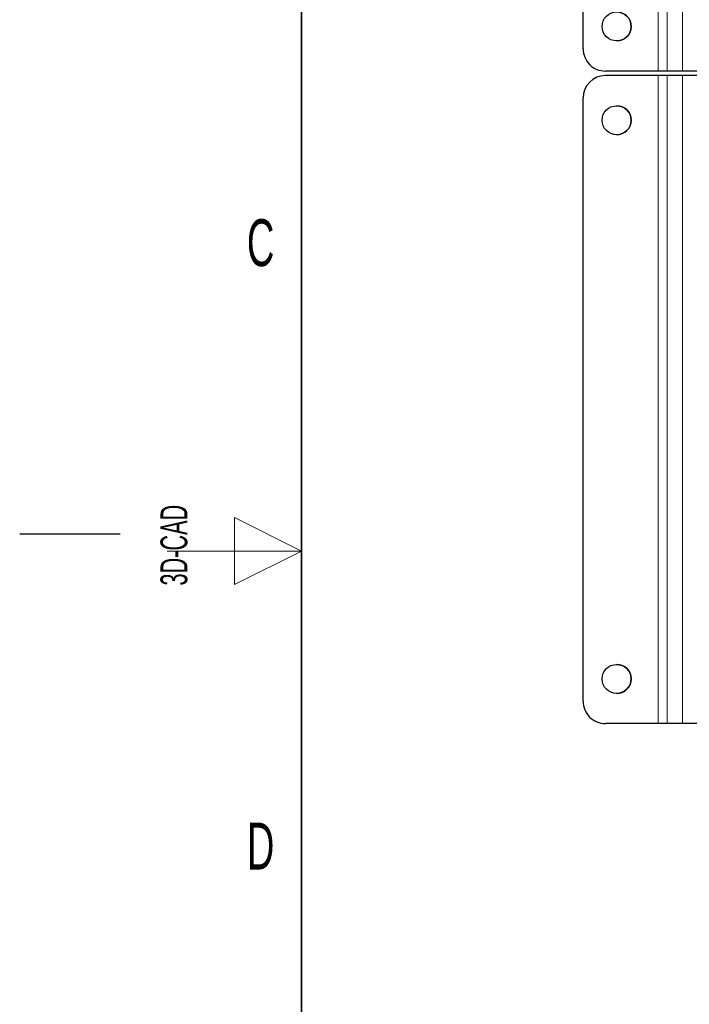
# Model space of a CAD drawing. Header units: millimetres. Extents: x 5 to 418, y 2 to 292.
# Tile 2 of 53: x 5 to 55, y 113 to 187. Entities that reach past the tile are written whole.
import ezdxf

# ---------------------------------------------------------------- set-up
doc = ezdxf.new("R2010")
doc.units = ezdxf.units.MM
doc.layers.add('SLD-0', color=7, linetype='Continuous')
doc.styles.add('SLDTEXTSTYLE0', font='TXT', dxfattribs={"width": 0.605})

msp = doc.modelspace()

# ---------------------------------------------------------------- linework, layer by layer
at = {"color": 7, "linetype": 'Continuous', "lineweight": 18}
for p, q in [((52.5996, 183.0492), (52.5996, 231.3825)), ((53.2663, 183.0492), (53.2663, 231.3825)), ((53.2664, 183.0492), (53.2664, 231.3825)), ((54.4162, 183.0492), (54.4162, 231.3825)), ((46.9995, 184.7158), (46.9996, 184.7158)), ((52.5996, 134.3826), (52.5996, 182.7159)), ((53.2663, 134.3826), (53.2663, 182.7159)), ((53.2664, 134.3826), (53.2664, 182.7159)), ((54.4162, 134.3826), (54.4162, 182.7159)), ((46.9996, 181.0493), (46.9995, 181.0493)), ((46.9995, 136.0493), (46.9996, 136.0493))]:
    msp.add_line(p, q, dxfattribs=at)
at = {"color": 7, "linetype": 'Continuous', "lineweight": 25}
for p, q in [((46.9995, 184.7158), (46.9995, 229.7158)), ((46.9996, 184.7158), (46.9996, 229.7158)), ((48.6662, 183.0492), (48.6662, 183.0492)), ((52.5996, 183.0492), (48.6662, 183.0492)), ((53.2663, 183.0492), (52.5996, 183.0492)), ((53.2664, 183.0492), (53.2663, 183.0492)), ((54.4162, 183.0492), (53.2664, 183.0492)), ((56.2086, 183.0492), (54.4162, 183.0492)), ((52.5996, 182.7159), (48.6662, 182.7159)), ((48.6662, 182.7159), (48.6662, 182.7159)), ((53.2663, 182.7159), (52.5996, 182.7159)), ((53.2664, 182.7159), (53.2663, 182.7159)), ((54.4162, 182.7159), (53.2664, 182.7159)), ((56.2086, 182.7159), (54.4162, 182.7159)), ((46.9995, 136.0493), (46.9995, 181.0493)), ((46.9996, 136.0493), (46.9996, 181.0493)), ((52.5996, 134.3826), (48.6662, 134.3826)), ((48.6662, 134.3826), (48.6662, 134.3826)), ((53.2663, 134.3826), (52.5996, 134.3826)), ((53.2664, 134.3826), (53.2663, 134.3826)), ((54.4162, 134.3826), (53.2664, 134.3826)), ((56.2086, 134.3826), (54.4162, 134.3826))]:
    msp.add_line(p, q, dxfattribs=at)
for centre in [(49.4996, 186.3825), (49.4996, 179.3826), (49.4996, 137.7159)]:
    msp.add_circle(centre, 1.0833, dxfattribs=at)
for centre, radius, start, end in [((49.4995, 186.3825), 1.0833, 0.012084, 90), ((49.4995, 186.3825), 1.0833, 270, 0.012084), ((48.6662, 184.7158), 1.6667, 179.987916, 270), ((48.6662, 184.7158), 1.6667, 179.987916, 270), ((48.6662, 181.0493), 1.6667, 90, 179.987916), ((48.6662, 181.0493), 1.6667, 90, 179.987916), ((49.4995, 179.3826), 1.0833, 270, 90), ((49.4995, 137.7159), 1.0833, 0.012084, 90), ((49.4995, 137.7159), 1.0833, 270, 0.012084), ((48.6662, 136.0493), 1.6667, 179.987916, 270), ((48.6662, 136.0493), 1.6667, 179.987916, 270)]:
    msp.add_arc(centre, radius, start, end, dxfattribs=at)
at = {"layer": 'SLD-0', "lineweight": 35}
msp.add_line((26, 282.5), (26, 12), dxfattribs=at)
at = {"layer": 'SLD-0', "lineweight": 18}
for p, q in [((26, 147.25), (21, 149.75)), ((21, 149.75), (21, 144.75)), ((16, 147.25), (26, 147.25)), ((21, 144.75), (26, 147.25))]:
    msp.add_line(p, q, dxfattribs=at)
at = {"layer": 'SLD-0'}
msp.add_line((12.5, 148.5), (5, 148.5), dxfattribs=at)

# ---------------------------------------------------------------- texts
at = {"layer": 'SLD-0', "char_height": 3.5, "attachment_point": 2, "style": 'SLDTEXTSTYLE0'}
for s, insert in [('C', (22.9597, 172.0011)), ('D', (22.9597, 127.0011))]:
    msp.add_mtext(s, dxfattribs=dict(at, insert=insert))
at = {"layer": 'SLD-0', "insert": (15.4939, 144.6806), "char_height": 2, "attachment_point": 1, "rotation": 90, "style": 'SLDTEXTSTYLE0'}
msp.add_mtext('3D-CAD', dxfattribs=at)

doc.saveas('drawing.dxf')
